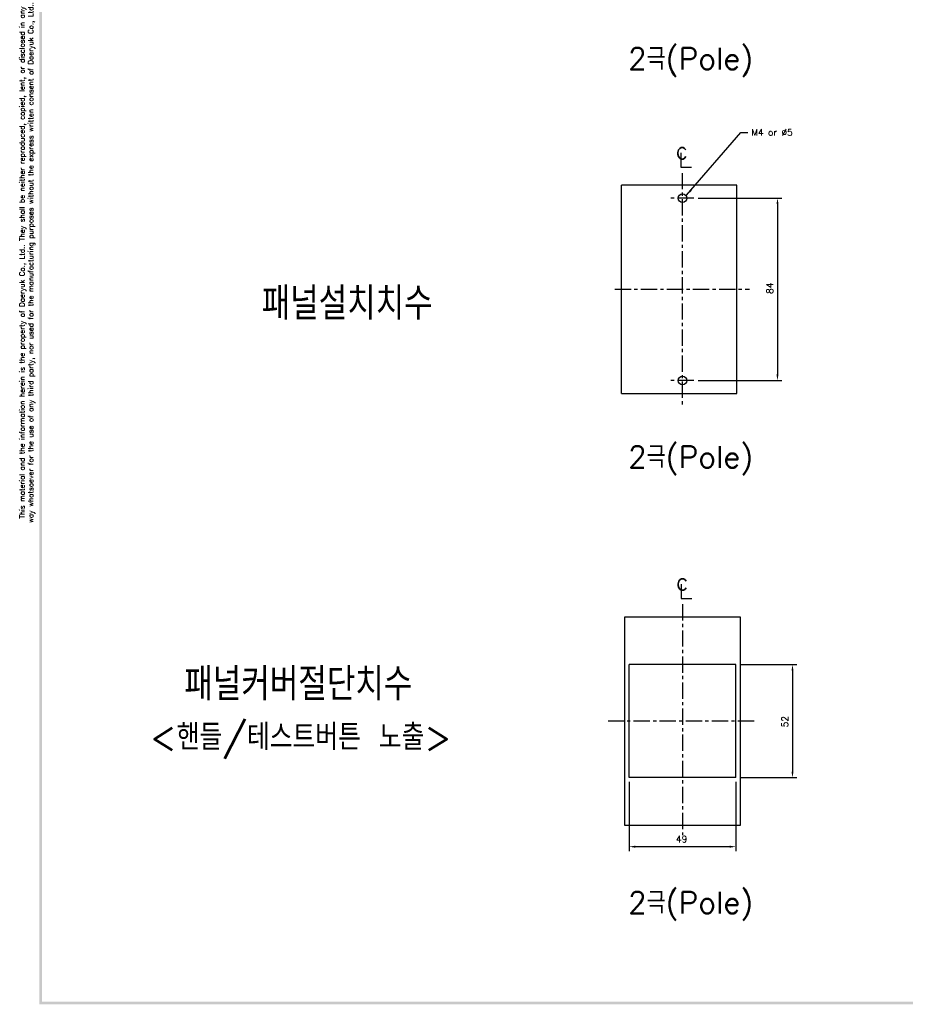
# Model space of a CAD drawing. Extents: x 2148 to 5370, y -907 to 1512.
# Tile 1 of 30: x 4377 to 4785, y 819 to 1272. Entities that reach past the tile are written whole.
import ezdxf

# ---------------------------------------------------------------- set-up
doc = ezdxf.new("R2010")
doc.units = 0
doc.header["$LTSCALE"] = 3
doc.header["$MEASUREMENT"] = 0
doc.linetypes.add('CENTER', pattern=[2, 1.25, -0.25, 0.25, -0.25])
doc.linetypes.add('PHANTOMX2', pattern=[127, 63.5, -12.7, 12.7, -12.7, 12.7, -12.7])
doc.layers.get('Defpoints').update_dxf_attribs({"linetype": 'CONTINUOUS'})
for name, color, linetype in [('cen', 1, 'CENTER'), ('di', 3, 'CONTINUOUS'), ('DIM', 3, 'CONTINUOUS'), ('dwg', 7, 'CONTINUOUS'), ('NOTE', 4, 'CONTINUOUS'), ('ph', 6, 'PHANTOMX2')]:
    doc.layers.add(name, color=color, linetype=linetype)
doc.styles.add('K25', font='TXT', dxfattribs={"width": 0.9, "height": 2.5, "bigfont": 'TBHAN'})
doc.styles.add('KIM', font='ROMANS.shx', dxfattribs={"height": 5, "bigfont": 'GSG1.shx'})
doc.styles.get("Standard").update_dxf_attribs({"font": 'romans.shx', "height": 3, "bigfont": 'ghs.shx'})
doc.dimstyles.get("Standard").update_dxf_attribs({"dimtxt": 0.18, "dimasz": 0.18, "dimexe": 0.18, "dimexo": 0.0625, "dimgap": 0.09, "dimtad": 0, "dimtih": 1, "dimtoh": 1, "dimdec": 4, "dimzin": 0, "dimdsep": 46, "dimtxsty": 'Standard', "dimcen": 0.09, "dimadec": 0, "dimazin": 0, "dimtfac": 1, "dimtdec": 4, "dimtofl": 0, "dimtmove": 0, "dimatfit": 3, "dimfxl": 0, "dimtolj": 1, "dimtzin": 0, "dimarcsym": 0})
doc.dimstyles.new('STANDARD$0', dxfattribs={"dimtxt": 5, "dimasz": 5, "dimexe": 1, "dimexo": 2, "dimgap": 2, "dimtad": 1, "dimdec": 4, "dimzin": 12, "dimdsep": 46, "dimtxsty": 'KIM', "dimcen": -1, "dimdle": 0.1, "dimadec": 0, "dimazin": 0, "dimtfac": 1, "dimtdec": 4, "dimtmove": 0, "dimatfit": 3, "dimfxl": 0, "dimtolj": 1, "dimtzin": 0, "dimarcsym": 0})

# ---------------------------------------------------------------- blocks, each defined once
blk = doc.blocks.new('*D64')
at = {"layer": 'Defpoints', "color": 0}
for p in [(4657.6, 922.91), (4706.6, 922.91), (4657.6, 891.1)]:
    blk.add_point(p, dxfattribs=at)
at = {"layer": 'di'}
for p, q in [((4657.6, 920.91), (4657.6, 889.1)), ((4706.6, 920.91), (4706.6, 889.1)), ((4703.8, 891.1), (4660.4, 891.1))]:
    blk.add_line(p, q, dxfattribs=at)
for points in [[(4660.4, 891.56), (4660.4, 890.63), (4657.6, 891.1)], [(4703.8, 891.56), (4703.8, 890.63), (4706.6, 891.1)]]:
    blk.add_solid(points, dxfattribs=at)
at = {"layer": 'di', "insert": (4681.7, 894.6), "char_height": 3, "attachment_point": 5}
blk.add_mtext('\\A1;49', dxfattribs=at)
blk = doc.blocks.new('*D65')
at = {"layer": 'Defpoints', "color": 0}
for p in [(4706.6, 974.91), (4706.6, 922.91), (4732.71, 922.91)]:
    blk.add_point(p, dxfattribs=at)
at = {"layer": 'di'}
for p, q in [((4708.6, 974.91), (4734.71, 974.91)), ((4732.71, 972.11), (4732.71, 925.71)), ((4708.6, 922.91), (4734.71, 922.91))]:
    blk.add_line(p, q, dxfattribs=at)
for points in [[(4732.24, 972.11), (4733.18, 972.11), (4732.71, 974.91)], [(4732.24, 925.71), (4733.18, 925.71), (4732.71, 922.91)]]:
    blk.add_solid(points, dxfattribs=at)
at = {"layer": 'di', "insert": (4729.21, 948.65), "char_height": 3, "attachment_point": 5, "rotation": 90}
blk.add_mtext('\\A1;52', dxfattribs=at)
blk = doc.blocks.new('*D66')
at = {"layer": 'Defpoints', "color": 0}
for p in [(4687.25, 1189.66), (4687.25, 1105.66), (4725.8, 1105.66)]:
    blk.add_point(p, dxfattribs=at)
at = {"layer": 'di'}
for p, q in [((4689.25, 1189.66), (4727.8, 1189.66)), ((4725.8, 1186.86), (4725.8, 1108.46)), ((4689.25, 1105.66), (4727.8, 1105.66))]:
    blk.add_line(p, q, dxfattribs=at)
for points in [[(4725.34, 1186.86), (4726.27, 1186.86), (4725.8, 1189.66)], [(4725.34, 1108.46), (4726.27, 1108.46), (4725.8, 1105.66)]]:
    blk.add_solid(points, dxfattribs=at)
at = {"layer": 'di', "insert": (4722.3, 1148.15), "char_height": 3, "attachment_point": 5, "rotation": 90}
blk.add_mtext('\\A1;84', dxfattribs=at)

msp = doc.modelspace()

# ---------------------------------------------------------------- linework, layer by layer
at = {"layer": 'cen', "ltscale": 2}
for p, q in [((4681.91, 1201.199), (4681.91, 1094.032)), ((4687.252, 1189.659), (4676.611, 1189.659)), ((4650.931, 1147.659), (4712.889, 1147.659)), ((4687.252, 1105.659), (4676.611, 1105.659)), ((4682.103, 1002.69), (4682.103, 896.403)), ((4715.101, 948.907), (4647.932, 948.907))]:
    msp.add_line(p, q, dxfattribs=at)
at = {"layer": 'dwg', "color": 7}
for p, q in [((4706.603, 974.907), (4657.603, 974.907)), ((4657.603, 922.907), (4657.603, 974.907)), ((4706.603, 922.907), (4706.603, 974.907)), ((4706.603, 922.907), (4657.603, 922.907))]:
    msp.add_line(p, q, dxfattribs=at)
at = {"layer": 'dwg'}
for centre in [(4682.103, 1189.659), (4682.103, 1105.659)]:
    msp.add_circle(centre, 2, dxfattribs=at)
for points in [[(4386.22, 818.55), (4387.42, 819.15), (4386.22, 1507.35), (4387.42, 1506.15)], [(5365.42, 818.55), (5364.22, 819.75), (4386.22, 818.55), (4387.42, 819.75)]]:
    msp.add_trace(points, dxfattribs=at)
at = {"layer": 'NOTE'}
for p, q in [((4681.271, 1210.415), (4681.271, 1203.895)), ((4681.271, 1203.895), (4686.227, 1203.895)), ((4681.463, 1011.906), (4681.463, 1005.386)), ((4681.463, 1005.386), (4686.42, 1005.386))]:
    msp.add_line(p, q, dxfattribs=at)
at = {"layer": 'ph'}
for p, q in [((4707.103, 1195.659), (4654.103, 1195.659)), ((4654.103, 1099.659), (4654.103, 1195.659)), ((4707.103, 1099.659), (4707.103, 1195.659)), ((4654.103, 1099.659), (4707.103, 1099.659))]:
    msp.add_line(p, q, dxfattribs=at)
msp.add_lwpolyline([(4708.603, 900.907), (4655.603, 900.907), (4655.603, 996.907), (4708.603, 996.907)], close=True, dxfattribs=at)

# ---------------------------------------------------------------- texts
at = {"layer": 'di', "insert": (4380.66, 1161.546), "char_height": 2.4, "width": 262.51919, "attachment_point": 5, "rotation": 90}
msp.add_mtext('\\A1;This material and the information herein is the property of Daeryuk Co., Ltd.. They shall be neither reproduced, copied, lent, or disclosed in any\\Pway whatsoever for the use of any third party, nor used for the manufacturing purposes without the express written consent of Daeryuk Co., Ltd..', dxfattribs=at)
at = {"layer": 'di', "attachment_point": 1}
for s, insert, char_height, width in [('{\\Fromans,hgs|c129;2극(Pole)}', (4657.069, 1258.8), 10, 116.39597), ('{\\Fromans,hgs|c129;패널설치치수}', (4488.53, 1148.612), 15, 135.45529), ('{\\Fromans,hgs|c129;2극(Pole)}', (4657.069, 1075.497), 10, 116.39597), ('{\\Fromans,hgs|c129;패널커버절단치수}', (4452.919, 973.428), 15, 177.9211), ('{\\Fromans,hgs|c129;2극(Pole)}', (4657.069, 870.397), 10, 116.39597)]:
    msp.add_mtext(s, dxfattribs=dict(at, insert=insert, char_height=char_height, width=width))
at = {"layer": 'DIM', "insert": (4713.767, 1221.403), "char_height": 3, "attachment_point": 1}
msp.add_mtext('M4 or %%C5', dxfattribs=at)
at = {"layer": 'DIM', "insert": (4437.093, 947.525), "char_height": 12, "width": 207.68749, "attachment_point": 1}
msp.add_mtext('\\pt156;{\\Fromans,hgs|c129;<핸들/테스트버튼 노출>}', dxfattribs=at)
at = {"layer": 'NOTE', "style": 'K25', "width": 0.9}
for p in [(4679.055, 1207.645), (4679.247, 1009.136)]:
    msp.add_text('c', height=7.925, dxfattribs=at).set_placement(p)

# ---------------------------------------------------------------- dimensions: what is measured, and where the dimension line sits
at = {"layer": 'di'}
for base, p1, p2, picture, middle in [((4725.803, 1105.659), (4687.252, 1189.659), (4687.252, 1105.659), '*D66', (4725.803, 1148.152)), ((4732.71, 922.907), (4706.603, 974.907), (4706.603, 922.907), '*D65', (4732.71, 948.652))]:
    dim = msp.add_linear_dim(base=base, p1=p1, p2=p2, angle=90, dimstyle='STANDARD$0', override={"dimtxt": 3, "dimasz": 2.8, "dimexe": 2, "dimdec": 2, "dimzin": 8, "dimtxsty": 'Standard', "dimcen": 0, "dimclrd": 256, "dimclre": 256, "dimclrt": 256, "dimadec": 2, "dimazin": 2, "dimtfac": 0.6, "dimtdec": 2, "dimtzin": 8, "dimlwd": 65535, "dimlwe": 65535, "dimarcsym": 1}, dxfattribs=at)
    dim.commit()
    dim.dimension.update_dxf_attribs({"geometry": picture, "text_midpoint": middle, "dimtype": 160})
dim = msp.add_linear_dim(base=(4657.603, 891.095), p1=(4706.603, 922.907), p2=(4657.603, 922.907), dimstyle='STANDARD$0', override={"dimtxt": 3, "dimasz": 2.8, "dimexe": 2, "dimdec": 2, "dimzin": 8, "dimtxsty": 'Standard', "dimcen": 0, "dimclrd": 256, "dimclre": 256, "dimclrt": 256, "dimadec": 2, "dimazin": 2, "dimtfac": 0.6, "dimtdec": 2, "dimtzin": 8, "dimlwd": 65535, "dimlwe": 65535, "dimarcsym": 1}, dxfattribs=at)
dim.commit()
dim.dimension.update_dxf_attribs({"geometry": '*D64', "text_midpoint": (4681.697, 891.095), "dimtype": 160})

# ---------------------------------------------------------------- leaders
at = {"layer": 'DIM', "annotation_type": 0, "has_hookline": 1, "hookline_direction": 0, "text_width": 21.429}
msp.add_leader([(4683.947, 1190.947), (4708.967, 1219.903), (4712.167, 1219.903)], dimstyle='Standard', override={"dimscale": 1.6, "dimtxt": 2, "dimasz": 2, "dimexe": 1, "dimexo": 1, "dimgap": 1, "dimtad": 0, "dimtih": 0, "dimtoh": 0, "dimdec": 1, "dimzin": 8, "dimcen": 0, "dimadec": 2, "dimazin": 2, "dimtm": 0.1, "dimtfac": 0.6, "dimtdec": 1, "dimtofl": 1}, dxfattribs=at)

doc.saveas('drawing.dxf')
